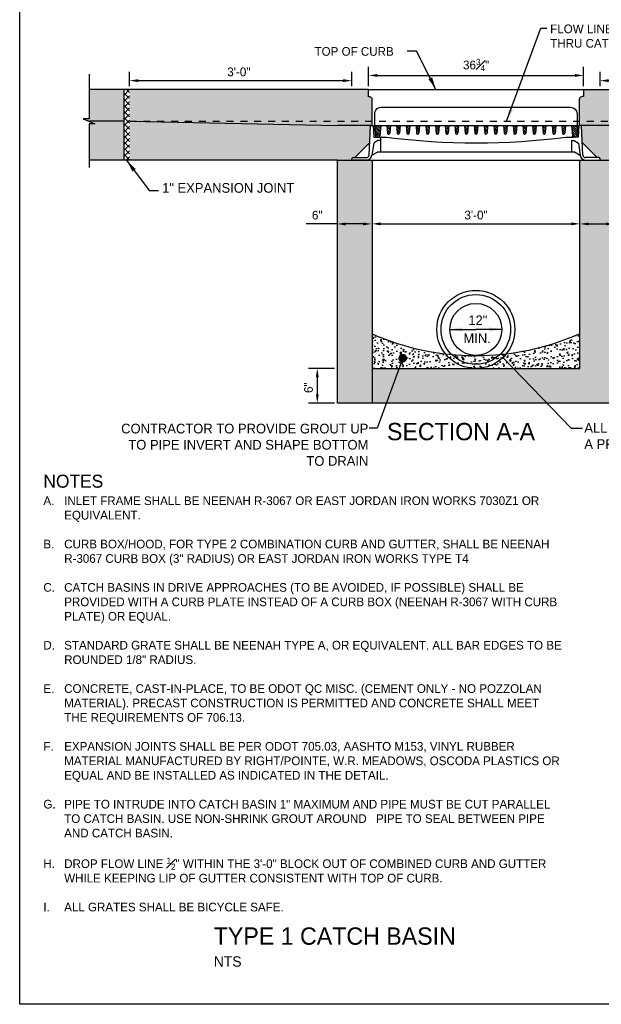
# Model space of a CAD drawing. Header units: feet. Extents: x 6 to 191, y 4 to 30.
# Tile 1 of 42: x 6.1 to 14.49, y 3.62 to 17.82. Entities that reach past the tile are written whole.
import ezdxf

# ---------------------------------------------------------------- set-up
doc = ezdxf.new("R2010")
doc.units = ezdxf.units.FT
doc.header["$MEASUREMENT"] = 0
doc.linetypes.add('F', pattern=[0.15000000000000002, 0.1, -0.05])
doc.layers.add('COLUMNS', color=6, linetype='Continuous', plot=False)
for name, color, linetype in [('DETAIL-HATCH-PATT', 247, 'Continuous'), ('DETAIL-HATCH-SOLID', 255, 'Continuous'), ('DETAILS', 4, 'Continuous'), ('Hatch', 7, 'Continuous'), ('Rebar', 4, 'F'), ('text', 9, 'Continuous')]:
    doc.layers.add(name, color=color, linetype=linetype)
doc.styles.add('SOLID', font='arialbd.ttf')
doc.styles.get("Standard").update_dxf_attribs({"font": 'font31.shx'})
doc.dimstyles.get("Standard").update_dxf_attribs({"dimtxt": 0.18, "dimasz": 0.18, "dimexe": 0.18, "dimexo": 0.0625, "dimgap": 0.09, "dimtad": 0, "dimtih": 1, "dimtoh": 1, "dimdec": 4, "dimzin": 0, "dimdsep": 46, "dimtxsty": 'Standard', "dimcen": 0.09, "dimadec": 0, "dimazin": 0, "dimtfac": 1, "dimtdec": 4, "dimtofl": 0, "dimtmove": 0, "dimatfit": 3, "dimfxl": 1, "dimtolj": 1, "dimtzin": 0, "dimarcsym": 0})
doc.dimstyles.new('STANDARD$7', dxfattribs={"dimtxt": 0.18, "dimasz": 1, "dimexe": 1, "dimexo": 1, "dimgap": 0.09, "dimtad": 0, "dimtih": 1, "dimtoh": 1, "dimdec": 4, "dimzin": 0, "dimdsep": 46, "dimtxsty": 'Standard', "dimcen": 0.09, "dimadec": 0, "dimazin": 0, "dimtfac": 1, "dimtdec": 4, "dimtofl": 0, "dimtmove": 0, "dimatfit": 3, "dimfxl": 1, "dimtolj": 1, "dimtzin": 0, "dimarcsym": 0})
pattern_1 = [(49.99999999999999, (-176.4645300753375, 3.377003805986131), (0.1793150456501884, -0.0156880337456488), [0.01875, -0.20625]), (355, (-176.4645300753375, 3.377003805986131), (-0.03468783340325, 0.188048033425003), [0.015, -0.165]), (100.45144446, (-176.4495871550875, 3.375696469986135), (0.144627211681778, 0.1723599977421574), [0.01593504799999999, -0.1752855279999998]), (46.1842, (-176.4645300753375, 3.427003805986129), (0.2668103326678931, -0.0413798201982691), [0.02812499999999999, -0.3093749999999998]), (96.63563549, (-176.4422958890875, 3.423555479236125), (0.2336654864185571, 0.2435296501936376), [0.0239025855, -0.26292844]), (351.1841639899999, (-176.4645300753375, 3.427003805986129), (0.2336654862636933, 0.2435296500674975), [0.0225, -0.24750000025]), (21, (-176.4395300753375, 3.414503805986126), (0.1492267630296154, -0.1006547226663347), [0.01875, -0.20625]), (326, (-176.4395300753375, 3.414503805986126), (0.0608288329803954, 0.1812875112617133), [0.015, -0.165]), (71.45144474, (-176.4270945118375, 3.406115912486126), (0.2100555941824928, 0.0806327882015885), [0.0159350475, -0.175285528]), (37.50000000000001, (-176.4645300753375, 3.377003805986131), (0.0030399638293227, 0.0832234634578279), [0, -0.163, 0, -0.1675, 0, -0.165625]), (7.499999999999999, (-176.4645300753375, 3.377003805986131), (0.0657673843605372, 0.0986029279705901), [0, -0.0955, 0, -0.15925, 0, -0.063125]), (327.5, (-176.5202800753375, 3.377003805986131), (0.1334556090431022, -0.0056387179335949), [0, -0.0625, 0, -0.195, 0, -0.25875]), (317.5, (-176.5452800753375, 3.377003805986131), (0.1457965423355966, 0.0250262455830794), [0, -0.08125, 0, -0.1295, 0, -0.18375])]
pattern_2 = [(135, (-1.718638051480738, -2.272018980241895), (-0.0147313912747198, -0.0147313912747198), [])]

# ---------------------------------------------------------------- blocks, each defined once
blk = doc.blocks.new('*D47')
at = {"layer": 'Defpoints', "color": 0, "linetype": 'Continuous', "transparency": 16777216}
for p in [(10.89027161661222, 16.94317498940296), (7.682800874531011, 16.81772125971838), (10.89027161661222, 16.81772125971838)]:
    blk.add_point(p, dxfattribs=at)
at = {"layer": 'text', "color": 0, "linetype": 'Continuous', "lineweight": -2, "transparency": 16777216}
for p, q in [((7.682800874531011, 16.86147125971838), (7.682800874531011, 17.06917498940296)), ((10.89027161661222, 16.86147125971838), (10.89027161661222, 17.06917498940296)), ((7.808800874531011, 16.94317498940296), (10.76427161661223, 16.94317498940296))]:
    blk.add_line(p, q, dxfattribs=at)
at = {"layer": 'text', "color": 0, "linetype": 'Continuous', "transparency": 16777216}
for points in [[(7.808800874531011, 16.96417498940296), (7.808800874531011, 16.92217498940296), (7.682800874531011, 16.94317498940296)], [(10.76427161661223, 16.96417498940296), (10.76427161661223, 16.92217498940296), (10.89027161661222, 16.94317498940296)]]:
    blk.add_solid(points, dxfattribs=at)
at = {"layer": 'text', "color": 0, "linetype": 'Continuous', "transparency": 16777216, "insert": (9.260600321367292, 17.06917498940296), "char_height": 0.126, "attachment_point": 5}
blk.add_mtext('\\A1;3\'-0"', dxfattribs=at)
blk = doc.blocks.new('*D48')
at = {"layer": 'Defpoints', "color": 0, "linetype": 'Continuous', "transparency": 16777216}
for p in [(14.18280087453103, 14.79662199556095), (14.68280087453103, 14.8769968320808), (14.68280087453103, 14.79662199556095)]:
    blk.add_point(p, dxfattribs=at)
at = {"layer": 'text', "color": 0, "linetype": 'Continuous', "lineweight": -2, "transparency": 16777216}
for p, q in [((14.30880087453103, 14.8769968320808), (14.55680087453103, 14.8769968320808)), ((14.68280087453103, 14.8769968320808), (15.1282944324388, 14.8769968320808))]:
    blk.add_line(p, q, dxfattribs=at)
at = {"layer": 'text', "color": 0, "linetype": 'Continuous', "transparency": 16777216}
for points in [[(14.30880087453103, 14.8979968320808), (14.30880087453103, 14.8559968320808), (14.18280087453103, 14.8769968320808)], [(14.55680087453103, 14.8979968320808), (14.55680087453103, 14.8559968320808), (14.68280087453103, 14.8769968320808)]]:
    blk.add_solid(points, dxfattribs=at)
at = {"layer": 'text', "color": 0, "linetype": 'Continuous', "transparency": 16777216, "insert": (14.9687944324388, 15.0029968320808), "char_height": 0.126, "attachment_point": 5}
blk.add_mtext('\\A1;6"', dxfattribs=at)
blk = doc.blocks.new('A$C0A15524E')
at = {"layer": 'Hatch'}
h = blk.add_hatch(dxfattribs=at)
h.set_pattern_fill('ANSI31', color=256, scale=0.1666666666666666, angle=90, style=0)
h.set_pattern_definition(pattern_2)
h.paths.add_polyline_path([(0.9322916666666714, 0.250001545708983), (0.8802083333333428, 0.250001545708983), (0.8894310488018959, 0.1393289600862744, 0.3900664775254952), (0.9050020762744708, 0.125001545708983), (0.9074979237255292, 0.125001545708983, 0.3900664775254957), (0.9230689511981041, 0.1393289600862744)])
h.paths.add_polyline_path([(0.7916666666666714, 0.250001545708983), (0.7395833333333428, 0.250001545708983), (0.7488060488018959, 0.1393289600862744, 0.3900664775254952), (0.7643770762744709, 0.125001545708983), (0.7668729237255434, 0.125001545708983, 0.3900664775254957), (0.7824439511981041, 0.1393289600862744)])
h.paths.add_polyline_path([(0.6510416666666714, 0.250001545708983), (0.5989583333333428, 0.250001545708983), (0.6081810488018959, 0.1393289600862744, 0.3900664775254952), (0.6237520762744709, 0.125001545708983), (0.6262479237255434, 0.125001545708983, 0.3900664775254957), (0.6418189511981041, 0.1393289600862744)])
h.paths.add_polyline_path([(0.5104166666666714, 0.250001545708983), (0.4583333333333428, 0.250001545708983), (0.467556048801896, 0.1393289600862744, 0.3900664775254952), (0.4831270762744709, 0.125001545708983), (0.4856229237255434, 0.125001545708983, 0.3900664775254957), (0.5011939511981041, 0.1393289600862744)])
h.paths.add_polyline_path([(0.3697916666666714, 0.250001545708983), (0.3177083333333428, 0.250001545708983), (0.3269310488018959, 0.1393289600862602, 0.3900664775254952), (0.3425020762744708, 0.125001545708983), (0.3449979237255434, 0.125001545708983, 0.3900664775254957), (0.3605689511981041, 0.1393289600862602)])
h.paths.add_polyline_path([(0.2291666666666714, 0.250001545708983), (0.1770833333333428, 0.250001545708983), (0.1863060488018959, 0.1393289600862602, 0.3900664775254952), (0.2018770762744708, 0.125001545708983), (0.2043729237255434, 0.125001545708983, 0.3900664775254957), (0.2199439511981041, 0.1393289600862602)])
h.paths.add_polyline_path([(0.0885416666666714, 0.250001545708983), (0, 0.250001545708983), (0.0137495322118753, 0.0928436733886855, 0.3888787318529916), (0.0241265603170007, 0.0833348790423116), (0.0602757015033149, 0.0833348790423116, 0.3900664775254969), (0.0758467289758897, 0.0976622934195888)])
h = blk.add_hatch(dxfattribs=at)
h.set_pattern_fill('ANSI31', color=256, scale=0.1666666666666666, angle=90, style=0)
h.set_pattern_definition([(135, (-1.718638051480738, -1.604375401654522), (-0.0147313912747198, -0.0147313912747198), [])])
h.paths.add_polyline_path([(1.072916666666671, 0.2500015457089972), (1.020833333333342, 0.2500015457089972), (1.030056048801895, 0.1393289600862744, 0.3900664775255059), (1.04562707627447, 0.1250015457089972), (1.048122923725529, 0.1250015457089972, 0.3900664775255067), (1.063693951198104, 0.1393289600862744)])
h.paths.add_polyline_path([(1.213541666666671, 0.2500015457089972), (1.161458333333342, 0.2500015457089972), (1.170681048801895, 0.1393289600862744, 0.3900664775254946), (1.18625207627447, 0.1250015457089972), (1.188747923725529, 0.1250015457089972, 0.3900664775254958), (1.204318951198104, 0.1393289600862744)])
h.paths.add_polyline_path([(1.354166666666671, 0.2500015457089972), (1.302083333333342, 0.2500015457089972), (1.311306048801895, 0.1393289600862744, 0.3900664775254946), (1.32687707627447, 0.1250015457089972), (1.329372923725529, 0.1250015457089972, 0.3900664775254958), (1.344943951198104, 0.1393289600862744)])
h.paths.add_polyline_path([(1.494791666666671, 0.2500015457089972), (1.442708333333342, 0.2500015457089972), (1.451931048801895, 0.1393289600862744, 0.3900664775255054), (1.46750207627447, 0.1250015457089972), (1.469997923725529, 0.1250015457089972, 0.3900664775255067), (1.485568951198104, 0.1393289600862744)])
h.paths.add_polyline_path([(1.635416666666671, 0.2500015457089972), (1.583333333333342, 0.2500015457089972), (1.592556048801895, 0.1393289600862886, 0.3900664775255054), (1.60812707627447, 0.1250015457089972), (1.610622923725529, 0.1250015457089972, 0.3900664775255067), (1.626193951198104, 0.1393289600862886)])
h.paths.add_polyline_path([(1.776041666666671, 0.2500015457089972), (1.723958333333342, 0.2500015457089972), (1.733181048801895, 0.1393289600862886, 0.3900664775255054), (1.74875207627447, 0.1250015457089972), (1.751247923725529, 0.1250015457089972, 0.3900664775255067), (1.766818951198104, 0.1393289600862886)])
h.paths.add_polyline_path([(1.916666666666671, 0.2500015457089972), (1.864583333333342, 0.2500015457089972), (1.873806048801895, 0.1393289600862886, 0.3900664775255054), (1.88937707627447, 0.1250015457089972), (1.891872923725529, 0.1250015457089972, 0.3900664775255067), (1.907443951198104, 0.1393289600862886)])
h = blk.add_hatch(dxfattribs=at)
h.set_pattern_fill('ANSI31', color=256, scale=0.1666666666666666, angle=90, style=0)
h.set_pattern_definition(pattern_2)
h.paths.add_polyline_path([(2.9375, 0.2500015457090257), (2.848958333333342, 0.2500015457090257), (2.861653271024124, 0.0976622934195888, 0.3900664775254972), (2.877224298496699, 0.0833348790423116), (2.913373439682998, 0.0833348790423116, 0.3888787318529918), (2.923750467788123, 0.0928436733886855)])
h.paths.add_polyline_path([(2.760416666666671, 0.2500015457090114), (2.708333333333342, 0.2500015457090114), (2.717556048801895, 0.1393289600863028, 0.3900664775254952), (2.73312707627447, 0.1250015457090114), (2.735622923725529, 0.1250015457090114, 0.3900664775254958), (2.751193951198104, 0.1393289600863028)])
h.paths.add_polyline_path([(2.619791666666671, 0.2500015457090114), (2.567708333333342, 0.2500015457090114), (2.576931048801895, 0.1393289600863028, 0.3900664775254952), (2.59250207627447, 0.1250015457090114), (2.594997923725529, 0.1250015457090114, 0.3900664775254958), (2.610568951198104, 0.1393289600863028)])
h.paths.add_polyline_path([(2.479166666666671, 0.2500015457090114), (2.427083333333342, 0.2500015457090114), (2.436306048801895, 0.1393289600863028, 0.390066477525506), (2.45187707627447, 0.1250015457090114), (2.454372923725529, 0.1250015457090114, 0.3900664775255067), (2.469943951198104, 0.1393289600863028)])
h.paths.add_polyline_path([(2.338541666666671, 0.2500015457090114), (2.286458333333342, 0.2500015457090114), (2.295681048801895, 0.1393289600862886, 0.390066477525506), (2.31125207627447, 0.1250015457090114), (2.313747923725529, 0.1250015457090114, 0.3900664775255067), (2.329318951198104, 0.1393289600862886)])
h.paths.add_polyline_path([(2.197916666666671, 0.2500015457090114), (2.145833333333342, 0.2500015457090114), (2.155056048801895, 0.1393289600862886, 0.390066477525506), (2.17062707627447, 0.1250015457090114), (2.173122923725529, 0.1250015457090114, 0.3900664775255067), (2.188693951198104, 0.1393289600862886)])
h.paths.add_polyline_path([(2.057291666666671, 0.2500015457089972), (2.005208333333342, 0.2500015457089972), (2.014431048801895, 0.1393289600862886, 0.390066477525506), (2.03000207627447, 0.1250015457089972), (2.032497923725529, 0.1250015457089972, 0.3900664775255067), (2.048068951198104, 0.1393289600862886)])
for p, q in [((0, 0.250001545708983), (0.0885416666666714, 0.250001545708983)), ((0, 0.250001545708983), (0.0137495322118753, 0.0928436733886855)), ((0.0885416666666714, 0.250001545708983), (0.0758467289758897, 0.0976622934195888)), ((0.0885416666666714, 0.2500015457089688), (0.1770833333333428, 0.250001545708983)), ((0.1770833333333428, 0.250001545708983), (0.2291666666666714, 0.250001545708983)), ((0.1770833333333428, 0.250001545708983), (0.1863060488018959, 0.1393289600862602)), ((0.2291666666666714, 0.250001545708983), (0.2199439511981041, 0.1393289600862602)), ((0.2291666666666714, 0.250001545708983), (0.3177083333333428, 0.250001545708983)), ((0.3177083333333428, 0.250001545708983), (0.3697916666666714, 0.250001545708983)), ((0.3177083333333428, 0.250001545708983), (0.3269310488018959, 0.1393289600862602)), ((0.3697916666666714, 0.250001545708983), (0.3605689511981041, 0.1393289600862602)), ((0.3697916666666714, 0.250001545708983), (0.4583333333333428, 0.250001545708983)), ((0.4583333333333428, 0.250001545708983), (0.5104166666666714, 0.250001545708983)), ((0.4583333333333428, 0.250001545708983), (0.467556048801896, 0.1393289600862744)), ((0.5104166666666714, 0.250001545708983), (0.5011939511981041, 0.1393289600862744)), ((0.5104166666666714, 0.250001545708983), (0.5989583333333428, 0.250001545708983)), ((0.5989583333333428, 0.250001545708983), (0.6510416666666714, 0.250001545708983)), ((0.5989583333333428, 0.250001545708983), (0.6081810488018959, 0.1393289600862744)), ((0.6510416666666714, 0.250001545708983), (0.6418189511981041, 0.1393289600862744)), ((0.6510416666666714, 0.250001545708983), (0.7395833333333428, 0.250001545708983)), ((0.7395833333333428, 0.250001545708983), (0.7916666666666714, 0.250001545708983)), ((0.7395833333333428, 0.250001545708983), (0.7488060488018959, 0.1393289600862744)), ((0.7916666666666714, 0.250001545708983), (0.7824439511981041, 0.1393289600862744)), ((0.7916666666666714, 0.250001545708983), (0.8802083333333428, 0.250001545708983)), ((0.8802083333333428, 0.250001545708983), (0.9322916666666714, 0.250001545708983)), ((0.8802083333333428, 0.250001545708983), (0.8894310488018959, 0.1393289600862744)), ((0.9322916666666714, 0.250001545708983), (0.9230689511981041, 0.1393289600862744)), ((0.9322916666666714, 0.2500015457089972), (1.020833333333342, 0.2500015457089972)), ((1.020833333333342, 0.2500015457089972), (1.072916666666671, 0.2500015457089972)), ((1.020833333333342, 0.2500015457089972), (1.030056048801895, 0.1393289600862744)), ((1.072916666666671, 0.2500015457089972), (1.063693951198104, 0.1393289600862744)), ((1.072916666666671, 0.2500015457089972), (1.161458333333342, 0.2500015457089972)), ((1.161458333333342, 0.2500015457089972), (1.213541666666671, 0.2500015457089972)), ((1.161458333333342, 0.2500015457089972), (1.170681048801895, 0.1393289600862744)), ((1.213541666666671, 0.2500015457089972), (1.204318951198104, 0.1393289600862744)), ((1.213541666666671, 0.2500015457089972), (1.302083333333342, 0.2500015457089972)), ((1.302083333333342, 0.2500015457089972), (1.354166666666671, 0.2500015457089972)), ((1.302083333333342, 0.2500015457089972), (1.311306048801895, 0.1393289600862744)), ((1.354166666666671, 0.2500015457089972), (1.344943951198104, 0.1393289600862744)), ((1.354166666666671, 0.2500015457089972), (1.442708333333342, 0.2500015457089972)), ((1.442708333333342, 0.2500015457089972), (1.494791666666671, 0.2500015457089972)), ((1.442708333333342, 0.2500015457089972), (1.451931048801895, 0.1393289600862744)), ((1.494791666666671, 0.2500015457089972), (1.485568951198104, 0.1393289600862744)), ((1.494791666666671, 0.2500015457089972), (1.583333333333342, 0.2500015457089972)), ((1.583333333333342, 0.2500015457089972), (1.635416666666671, 0.2500015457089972)), ((1.583333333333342, 0.2500015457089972), (1.592556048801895, 0.1393289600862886)), ((1.635416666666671, 0.2500015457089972), (1.626193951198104, 0.1393289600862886)), ((1.635416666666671, 0.2500015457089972), (1.723958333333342, 0.2500015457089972)), ((1.723958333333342, 0.2500015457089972), (1.776041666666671, 0.2500015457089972)), ((1.723958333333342, 0.2500015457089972), (1.733181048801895, 0.1393289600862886)), ((1.776041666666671, 0.2500015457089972), (1.766818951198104, 0.1393289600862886)), ((1.776041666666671, 0.2500015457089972), (1.864583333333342, 0.2500015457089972)), ((1.864583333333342, 0.2500015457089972), (1.916666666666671, 0.2500015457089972)), ((1.864583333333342, 0.2500015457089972), (1.873806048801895, 0.1393289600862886)), ((1.916666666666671, 0.2500015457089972), (1.907443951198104, 0.1393289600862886)), ((1.916666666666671, 0.2500015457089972), (2.005208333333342, 0.2500015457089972)), ((2.005208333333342, 0.2500015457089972), (2.057291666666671, 0.2500015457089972)), ((2.005208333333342, 0.2500015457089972), (2.014431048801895, 0.1393289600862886)), ((2.057291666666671, 0.2500015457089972), (2.048068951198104, 0.1393289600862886)), ((2.057291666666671, 0.2500015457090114), (2.145833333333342, 0.2500015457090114)), ((2.145833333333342, 0.2500015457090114), (2.197916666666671, 0.2500015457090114)), ((2.145833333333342, 0.2500015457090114), (2.155056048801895, 0.1393289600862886)), ((2.197916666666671, 0.2500015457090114), (2.188693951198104, 0.1393289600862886)), ((2.197916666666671, 0.2500015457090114), (2.286458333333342, 0.2500015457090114)), ((2.286458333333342, 0.2500015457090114), (2.338541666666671, 0.2500015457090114)), ((2.286458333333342, 0.2500015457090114), (2.295681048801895, 0.1393289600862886)), ((2.338541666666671, 0.2500015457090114), (2.329318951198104, 0.1393289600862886)), ((2.338541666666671, 0.2500015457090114), (2.427083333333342, 0.2500015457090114)), ((2.427083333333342, 0.2500015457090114), (2.479166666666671, 0.2500015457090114)), ((2.427083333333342, 0.2500015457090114), (2.436306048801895, 0.1393289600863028)), ((2.479166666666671, 0.2500015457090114), (2.469943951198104, 0.1393289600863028)), ((2.479166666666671, 0.2500015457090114), (2.567708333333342, 0.2500015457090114)), ((2.567708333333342, 0.2500015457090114), (2.619791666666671, 0.2500015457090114)), ((2.567708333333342, 0.2500015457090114), (2.576931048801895, 0.1393289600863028)), ((2.619791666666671, 0.2500015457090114), (2.610568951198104, 0.1393289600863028)), ((2.619791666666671, 0.2500015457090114), (2.708333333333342, 0.2500015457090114)), ((2.708333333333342, 0.2500015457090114), (2.760416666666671, 0.2500015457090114)), ((2.708333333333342, 0.2500015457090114), (2.717556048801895, 0.1393289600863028)), ((2.760416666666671, 0.2500015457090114), (2.751193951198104, 0.1393289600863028)), ((2.760416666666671, 0.2500015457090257), (2.848958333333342, 0.2500015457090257)), ((2.848958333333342, 0.2500015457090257), (2.9375, 0.2500015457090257)), ((2.848958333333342, 0.2500015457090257), (2.861653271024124, 0.0976622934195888)), ((2.9375, 0.2500015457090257), (2.923750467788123, 0.0928436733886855)), ((0.0241265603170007, 0.0833348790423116), (0.0602757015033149, 0.0833348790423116)), ((0.0602757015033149, 0.0833348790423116), (0.1666666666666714, 0.0833348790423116)), ((0.2018770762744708, 0.125001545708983), (0.2043729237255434, 0.125001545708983)), ((0.3425020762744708, 0.125001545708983), (0.3449979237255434, 0.125001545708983)), ((0.4831270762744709, 0.125001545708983), (0.4856229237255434, 0.125001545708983)), ((0.6237520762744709, 0.125001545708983), (0.6262479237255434, 0.125001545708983)), ((0.7643770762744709, 0.125001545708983), (0.7668729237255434, 0.125001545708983)), ((0.9050020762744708, 0.125001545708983), (0.9074979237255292, 0.125001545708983)), ((1.04562707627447, 0.1250015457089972), (1.048122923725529, 0.1250015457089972)), ((1.18625207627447, 0.1250015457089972), (1.188747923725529, 0.1250015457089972)), ((1.32687707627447, 0.1250015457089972), (1.329372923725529, 0.1250015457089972)), ((1.46750207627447, 0.1250015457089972), (1.469997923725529, 0.1250015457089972)), ((1.60812707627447, 0.1250015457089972), (1.610622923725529, 0.1250015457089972)), ((1.74875207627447, 0.1250015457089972), (1.751247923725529, 0.1250015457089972)), ((1.88937707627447, 0.1250015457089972), (1.891872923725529, 0.1250015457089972)), ((2.03000207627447, 0.1250015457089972), (2.032497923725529, 0.1250015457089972)), ((2.17062707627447, 0.1250015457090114), (2.173122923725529, 0.1250015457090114)), ((2.31125207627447, 0.1250015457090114), (2.313747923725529, 0.1250015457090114)), ((2.45187707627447, 0.1250015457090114), (2.454372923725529, 0.1250015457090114)), ((2.59250207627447, 0.1250015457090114), (2.594997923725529, 0.1250015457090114)), ((2.73312707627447, 0.1250015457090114), (2.735622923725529, 0.1250015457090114)), ((2.770833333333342, 0.0833348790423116), (2.877224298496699, 0.0833348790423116)), ((2.913373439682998, 0.0833348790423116), (2.877224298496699, 0.0833348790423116))]:
    blk.add_line(p, q, dxfattribs=at)
for centre, radius, start, end in [((0.0241265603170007, 0.0937515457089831), 0.0104166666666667, 185.000000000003, 270), ((0.0602757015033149, 0.0989598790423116), 0.015625, 270, 355.2363583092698), ((1.46875, 10.21419425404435), 10.21419270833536, 262.6761288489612, 277.3238711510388), ((0.2018770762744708, 0.140626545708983), 0.015625, 184.7636416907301, 270), ((0.2043729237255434, 0.140626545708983), 0.015625, 270, 355.2363583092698), ((0.3425020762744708, 0.140626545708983), 0.015625, 184.7636416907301, 270), ((0.3449979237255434, 0.140626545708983), 0.015625, 270, 355.2363583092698), ((0.4831270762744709, 0.140626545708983), 0.015625, 184.7636416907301, 270), ((0.4856229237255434, 0.140626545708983), 0.015625, 270, 355.2363583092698), ((0.6237520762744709, 0.140626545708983), 0.015625, 184.7636416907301, 270), ((0.6262479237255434, 0.140626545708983), 0.015625, 270, 355.2363583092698), ((0.7643770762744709, 0.140626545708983), 0.015625, 184.7636416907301, 270), ((0.7668729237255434, 0.140626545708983), 0.015625, 270, 355.2363583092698), ((0.9050020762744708, 0.140626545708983), 0.015625, 184.7636416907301, 270), ((0.9074979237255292, 0.140626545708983), 0.015625, 270, 355.2363583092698), ((1.04562707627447, 0.1406265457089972), 0.015625, 184.7636416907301, 270), ((1.048122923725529, 0.1406265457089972), 0.015625, 270, 355.2363583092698), ((1.18625207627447, 0.1406265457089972), 0.015625, 184.7636416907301, 270), ((1.188747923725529, 0.1406265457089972), 0.015625, 270, 355.2363583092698), ((1.32687707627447, 0.1406265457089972), 0.015625, 184.7636416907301, 270), ((1.329372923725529, 0.1406265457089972), 0.015625, 270, 355.2363583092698), ((1.46750207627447, 0.1406265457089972), 0.015625, 184.7636416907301, 270), ((1.469997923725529, 0.1406265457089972), 0.015625, 270, 355.2363583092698), ((1.60812707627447, 0.1406265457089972), 0.015625, 184.7636416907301, 270), ((1.610622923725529, 0.1406265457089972), 0.015625, 270, 355.2363583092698), ((1.74875207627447, 0.1406265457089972), 0.015625, 184.7636416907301, 270), ((1.751247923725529, 0.1406265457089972), 0.015625, 270, 355.2363583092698), ((1.88937707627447, 0.1406265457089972), 0.015625, 184.7636416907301, 270), ((1.891872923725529, 0.1406265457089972), 0.015625, 270, 355.2363583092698), ((2.03000207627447, 0.1406265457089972), 0.015625, 184.7636416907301, 270), ((2.032497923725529, 0.1406265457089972), 0.015625, 270, 355.2363583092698), ((2.17062707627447, 0.1406265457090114), 0.015625, 184.7636416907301, 270), ((2.173122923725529, 0.1406265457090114), 0.015625, 270, 355.2363583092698), ((2.31125207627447, 0.1406265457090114), 0.015625, 184.7636416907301, 270), ((2.313747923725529, 0.1406265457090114), 0.015625, 270, 355.2363583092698), ((2.45187707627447, 0.1406265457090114), 0.015625, 184.7636416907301, 270), ((2.454372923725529, 0.1406265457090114), 0.015625, 270, 355.2363583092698), ((2.59250207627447, 0.1406265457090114), 0.015625, 184.7636416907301, 270), ((2.594997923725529, 0.1406265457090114), 0.015625, 270, 355.2363583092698), ((2.73312707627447, 0.1406265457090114), 0.015625, 184.7636416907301, 270), ((2.735622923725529, 0.1406265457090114), 0.015625, 270, 355.2363583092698), ((2.877224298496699, 0.0989598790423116), 0.015625, 184.7636416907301, 270), ((2.913373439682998, 0.0937515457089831), 0.0104166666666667, 270, 354.9999999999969)]:
    blk.add_arc(centre, radius, start, end, dxfattribs=at)
blk = doc.blocks.new('*D58')
at = {"layer": 'Defpoints', "color": 0, "linetype": 'Continuous', "transparency": 16777216}
for p in [(17.6796554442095, 16.94317498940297), (14.47218470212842, 16.81772125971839), (17.6796554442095, 16.81772125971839)]:
    blk.add_point(p, dxfattribs=at)
at = {"layer": 'text', "color": 0, "linetype": 'Continuous', "lineweight": -2, "transparency": 16777216}
for p, q in [((14.47218470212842, 16.86147125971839), (14.47218470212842, 17.06917498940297)), ((17.6796554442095, 16.86147125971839), (17.6796554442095, 17.06917498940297)), ((14.59818470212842, 16.94317498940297), (17.5536554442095, 16.94317498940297))]:
    blk.add_line(p, q, dxfattribs=at)
at = {"layer": 'text', "color": 0, "linetype": 'Continuous', "transparency": 16777216}
for points in [[(14.59818470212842, 16.96417498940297), (14.59818470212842, 16.92217498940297), (14.47218470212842, 16.94317498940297)], [(17.5536554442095, 16.96417498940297), (17.5536554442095, 16.92217498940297), (17.6796554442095, 16.94317498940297)]]:
    blk.add_solid(points, dxfattribs=at)
at = {"layer": 'text', "color": 0, "linetype": 'Continuous', "transparency": 16777216, "insert": (16.04998414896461, 17.06917498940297), "char_height": 0.126, "attachment_point": 5}
blk.add_mtext('\\A1;3\'-0"', dxfattribs=at)
blk = doc.blocks.new('*D59')
at = {"layer": 'Defpoints', "color": 0, "linetype": 'Continuous', "transparency": 16777216}
for p in [(14.18279751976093, 14.87841849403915), (11.18280087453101, 14.67510243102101), (14.1827795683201, 14.67483789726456)]:
    blk.add_point(p, dxfattribs=at)
at = {"layer": 'text', "color": 0, "linetype": 'Continuous', "lineweight": -2, "transparency": 16777216}
blk.add_line((11.30881882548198, 14.87867191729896), (14.05679752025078, 14.87842960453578), dxfattribs=at)
at = {"layer": 'text', "color": 0, "linetype": 'Continuous', "transparency": 16777216}
for points in [[(11.30882067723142, 14.89967191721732), (11.30881697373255, 14.85767191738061), (11.18281882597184, 14.8786830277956)], [(14.05679937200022, 14.89942960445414), (14.05679566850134, 14.85742960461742), (14.18279751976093, 14.87841849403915)]]:
    blk.add_solid(points, dxfattribs=at)
at = {"layer": 'text', "color": 0, "linetype": 'Continuous', "transparency": 16777216, "insert": (12.68281928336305, 15.00455076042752), "char_height": 0.126, "attachment_point": 5, "rotation": 359.9949477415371}
blk.add_mtext('\\A1;3\'-0"', dxfattribs=at)
blk = doc.blocks.new('*D60')
at = {"layer": 'Defpoints', "color": 0, "linetype": 'Continuous', "transparency": 16777216}
for p in [(10.6772422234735, 14.8769968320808), (10.6772422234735, 14.79662199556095), (11.1772422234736, 14.79662199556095)]:
    blk.add_point(p, dxfattribs=at)
at = {"layer": 'text', "color": 0, "linetype": 'Continuous', "lineweight": -2, "transparency": 16777216}
for p, q in [((10.6772422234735, 14.8769968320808), (10.23174866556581, 14.8769968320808)), ((11.0512422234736, 14.8769968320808), (10.8032422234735, 14.8769968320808))]:
    blk.add_line(p, q, dxfattribs=at)
at = {"layer": 'text', "color": 0, "linetype": 'Continuous', "transparency": 16777216}
for points in [[(10.8032422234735, 14.8979968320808), (10.8032422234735, 14.8559968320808), (10.6772422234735, 14.8769968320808)], [(11.0512422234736, 14.8979968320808), (11.0512422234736, 14.8559968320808), (11.1772422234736, 14.8769968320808)]]:
    blk.add_solid(points, dxfattribs=at)
at = {"layer": 'text', "color": 0, "linetype": 'Continuous', "transparency": 16777216, "insert": (10.39124866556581, 15.0029968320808), "char_height": 0.126, "attachment_point": 5}
blk.add_mtext('\\A1;6"', dxfattribs=at)
blk = doc.blocks.new('*D61')
at = {"layer": 'Defpoints', "color": 0, "linetype": 'Continuous', "transparency": 16777216}
for p in [(14.23566213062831, 17.01804559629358), (11.13301519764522, 16.81772125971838), (14.23566213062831, 16.81772125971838)]:
    blk.add_point(p, dxfattribs=at)
at = {"layer": 'text', "color": 0, "linetype": 'Continuous', "lineweight": -2, "transparency": 16777216}
for p, q in [((11.13301519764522, 16.86147125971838), (11.13301519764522, 17.14404559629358)), ((14.23566213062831, 16.86147125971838), (14.23566213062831, 17.14404559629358)), ((11.25901519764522, 17.01804559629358), (14.10966213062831, 17.01804559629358))]:
    blk.add_line(p, q, dxfattribs=at)
at = {"layer": 'text', "color": 0, "linetype": 'Continuous', "transparency": 16777216}
for points in [[(11.25901519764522, 17.03904559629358), (11.25901519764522, 16.99704559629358), (11.13301519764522, 17.01804559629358)], [(14.10966213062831, 17.03904559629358), (14.10966213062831, 16.99704559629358), (14.23566213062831, 17.01804559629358)]]:
    blk.add_solid(points, dxfattribs=at)
at = {"layer": 'text', "color": 0, "linetype": 'Continuous', "transparency": 16777216, "insert": (12.6843386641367, 17.16924559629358), "char_height": 0.126, "attachment_point": 5}
blk.add_mtext('\\A1;36{\\H0.7x;\\S3#4;}"', dxfattribs=at)
blk = doc.blocks.new('*D63')
at = {"layer": 'Defpoints', "color": 0, "linetype": 'Continuous', "transparency": 16777216}
for p in [(10.68280087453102, 12.7934568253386), (10.39199107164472, 12.29345682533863), (10.68280087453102, 12.29345682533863)]:
    blk.add_point(p, dxfattribs=at)
at = {"layer": 'text', "color": 0, "linetype": 'Continuous', "lineweight": -2, "transparency": 16777216}
for p, q in [((10.63905087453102, 12.7934568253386), (10.26599107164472, 12.7934568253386)), ((10.39199107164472, 12.6674568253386), (10.39199107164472, 12.41945682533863)), ((10.63905087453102, 12.29345682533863), (10.26599107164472, 12.29345682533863))]:
    blk.add_line(p, q, dxfattribs=at)
at = {"layer": 'text', "color": 0, "linetype": 'Continuous', "transparency": 16777216}
for points in [[(10.37099107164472, 12.6674568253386), (10.41299107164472, 12.6674568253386), (10.39199107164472, 12.7934568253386)], [(10.37099107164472, 12.41945682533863), (10.41299107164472, 12.41945682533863), (10.39199107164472, 12.29345682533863)]]:
    blk.add_solid(points, dxfattribs=at)
at = {"layer": 'text', "color": 0, "linetype": 'Continuous', "transparency": 16777216, "insert": (10.26599107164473, 12.51594310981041), "char_height": 0.126, "attachment_point": 5, "rotation": 90}
blk.add_mtext('\\A1;6"', dxfattribs=at)

msp = doc.modelspace()

# ---------------------------------------------------------------- hatches: boundary and pattern name
at = {"layer": 'DETAIL-HATCH-PATT', "linetype": 'Continuous'}
h = msp.add_hatch(dxfattribs=at)
h.set_pattern_fill('AR-CONC', color=256, scale=0.025)
h.set_pattern_definition(pattern_1)
h.paths.add_polyline_path([(11.18280087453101, 15.79519836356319), (11.18280087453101, 12.79345682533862), (14.18280087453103, 12.79345682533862), (14.18280087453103, 15.79519836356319), (14.68280087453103, 15.79519836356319), (14.68280087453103, 12.29345682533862), (10.68280087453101, 12.29345682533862), (10.68280087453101, 15.79519836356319)])
h = msp.add_hatch(dxfattribs=at)
h.set_pattern_fill('AR-CONC', color=256, scale=0.025)
h.set_pattern_definition(pattern_1)
edge = h.paths.add_edge_path()
edge.add_arc((12.7002390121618, 16.59343257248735), 3.612532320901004, 269.6793436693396, 294.2295924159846, ccw=False)
edge.add_arc((12.6516716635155, 16.59462752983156), 3.613781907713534, 246.0171238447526, 270.44948629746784, ccw=False)
edge.add_line((11.18280087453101, 13.29283433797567), (11.18280087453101, 12.79345682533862))
edge.add_line((11.18280087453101, 12.79345682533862), (14.18280087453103, 12.79345682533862))
edge.add_line((14.18280087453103, 12.79345682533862), (14.18280087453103, 13.2991344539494))
at = {"layer": 'DETAIL-HATCH-SOLID', "linetype": 'Continuous'}
h = msp.add_hatch(color=256, dxfattribs=at)
h.dxf.hatch_style = 1
edge = h.paths.add_edge_path()
edge.add_line((17.68280087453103, 15.79519836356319), (17.68280087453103, 16.35772125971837))
edge.add_line((17.68280087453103, 16.35772125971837), (14.68277632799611, 16.29614043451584))
edge.add_line((14.68277632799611, 16.29614043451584), (14.20660312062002, 16.29614043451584))
edge.add_line((14.20660312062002, 16.29614043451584), (14.2174433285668, 16.04849008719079))
edge.add_line((14.2174433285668, 16.04849008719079), (14.4315889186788, 15.8343444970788))
edge.add_line((14.4315889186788, 15.8343444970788), (14.44824284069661, 15.83428628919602))
edge.add_arc((14.4508473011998, 15.80705411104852), 0.0273564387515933, 26.61211650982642, 95.46309946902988, ccw=False)
edge.add_line((14.47530558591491, 15.81930837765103), (14.4753055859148, 15.79519836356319))
edge.add_line((14.4753055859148, 15.79519836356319), (17.68280087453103, 15.79519836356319))
h.paths.add_polyline_path([(17.76613420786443, 16.35772125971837), (17.76613420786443, 15.79519836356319), (18.26613420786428, 15.79519836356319), (18.26613420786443, 16.32063259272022), (18.35029641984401, 16.32063259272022), (18.26613420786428, 16.35772125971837)])
h.paths.add_polyline_path([(17.76613420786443, 16.81772125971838), (17.76613420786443, 16.35772125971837), (18.26613420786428, 16.35772125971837), (18.18197199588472, 16.39480992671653), (18.2661464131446, 16.39480992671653), (18.266138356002, 16.81772125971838)])
edge = h.paths.add_edge_path()
edge.add_line((17.68280087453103, 16.35772125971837), (17.68280087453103, 16.81772125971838))
edge.add_line((17.68280087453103, 16.81772125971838), (14.23566213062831, 16.81772125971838))
edge.add_line((14.23566213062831, 16.81772125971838), (14.23566213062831, 16.7139040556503))
edge.add_arc((14.22756859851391, 16.64703577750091), 0.0673563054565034, 83.09866460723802, 131.5162640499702)
edge.add_arc((14.2026896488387, 16.6751402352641), 0.0298220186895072, 131.5162640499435, 188.2205873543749)
edge.add_line((14.1731740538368, 16.67087614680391), (14.17317405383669, 16.29614043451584))
edge.add_line((14.17317405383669, 16.29614043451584), (14.20660312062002, 16.29614043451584))
edge.add_line((14.20660312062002, 16.29614043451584), (14.68277632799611, 16.29614043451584))
edge.add_line((14.68277632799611, 16.29614043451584), (17.68280087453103, 16.35772125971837))
edge = h.paths.add_edge_path()
edge.add_line((7.682800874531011, 16.81772125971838), (7.682800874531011, 16.35772125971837))
edge.add_line((7.682800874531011, 16.35772125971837), (10.68280087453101, 16.29614043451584))
edge.add_line((10.68280087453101, 16.29614043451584), (11.15897408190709, 16.29614043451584))
edge.add_line((11.15897408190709, 16.29614043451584), (11.18614687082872, 16.29614043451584))
edge.add_line((11.18614687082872, 16.29614043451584), (11.18614687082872, 16.6708761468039))
edge.add_arc((11.14703332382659, 16.6708761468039), 0.0391135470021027, 0, 111.0017017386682)
edge.add_line((11.13301519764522, 16.70739137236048), (11.13301519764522, 16.81772125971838))
edge.add_line((11.13301519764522, 16.81772125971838), (7.682800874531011, 16.81772125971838))
h.paths.add_polyline_path([(7.599467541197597, 16.35772125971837), (7.59946754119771, 16.81772125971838), (7.099471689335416, 16.81772125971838), (7.099479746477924, 16.39480992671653), (7.015305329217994, 16.39480992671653), (7.09946754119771, 16.35772125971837)])
edge = h.paths.add_edge_path()
edge.add_line((7.682800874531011, 16.35772125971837), (7.68280087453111, 15.79519836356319))
edge.add_line((7.68280087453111, 15.79519836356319), (10.89027161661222, 15.79519836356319))
edge.add_line((10.89027161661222, 15.79519836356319), (10.89027161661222, 15.81930837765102))
edge.add_arc((10.91472990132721, 15.80705411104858), 0.0273564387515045, 95.86361202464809, 153.3878834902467, ccw=False)
edge.add_line((10.91193514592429, 15.83426741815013), (10.93341228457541, 15.83434248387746))
edge.add_line((10.93341228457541, 15.83434248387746), (11.14816014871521, 16.04909034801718))
edge.add_line((11.14816014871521, 16.04909034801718), (11.15897408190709, 16.29614043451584))
edge.add_line((11.15897408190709, 16.29614043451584), (10.68280087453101, 16.29614043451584))
edge.add_line((10.68280087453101, 16.29614043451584), (7.682800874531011, 16.35772125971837))
h.paths.add_polyline_path([(7.59946754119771, 15.79519836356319), (7.59946754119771, 16.35772125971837), (7.09946754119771, 16.35772125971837), (7.183629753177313, 16.32063259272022), (7.09946754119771, 16.32063259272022), (7.09946754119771, 15.79519836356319)])
at = {"layer": 'Hatch', "linetype": 'Continuous'}
h = msp.add_hatch(dxfattribs=at)
h.set_pattern_fill('ANSI37', color=256, scale=0.5)
h.set_pattern_definition([(45, (-161.3367118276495, 2.297943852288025), (-0.0441941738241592, 0.0441941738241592), []), (135, (-161.3367118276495, 2.297943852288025), (-0.0441941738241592, -0.0441941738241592), [])])
h.paths.add_polyline_path([(7.682800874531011, 16.81772125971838), (7.59946754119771, 16.81772125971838), (7.59946754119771, 15.79519836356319), (7.682800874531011, 15.79519836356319)])

# ---------------------------------------------------------------- linework, layer by layer
at = {"layer": 'COLUMNS'}
msp.add_lwpolyline([(6.09751995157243, 3.624450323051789), (6.097519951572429, 24.37445032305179), (36.47251995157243, 24.37445032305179), (36.47251995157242, 3.624450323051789)], close=True, dxfattribs=at)
at = {"layer": 'DETAILS'}
for p, q in [((7.09946754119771, 17.03545284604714), (7.099479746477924, 16.39480992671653)), ((7.015305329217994, 16.39480992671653), (7.183629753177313, 16.32063259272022)), ((7.099479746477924, 16.39480992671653), (7.015305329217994, 16.39480992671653)), ((7.09946754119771, 16.32063259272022), (7.09946754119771, 15.69038144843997)), ((7.183629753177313, 16.32063259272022), (7.09946754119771, 16.32063259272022))]:
    msp.add_line(p, q, dxfattribs=at)
for points in [[(11.13301519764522, 16.81772125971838), (7.09946754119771, 16.81772125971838)], [(7.59946754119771, 16.81772125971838), (7.59946754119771, 15.79519836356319)], [(14.23566213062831, 16.81772125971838), (18.26613420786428, 16.81772125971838)], [(7.59946754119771, 16.35772125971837), (7.09946754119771, 16.35772125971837)], [(7.682800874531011, 16.35772125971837), (10.68280087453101, 16.29614043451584)], [(11.15897408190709, 16.29614043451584), (10.68280087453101, 16.29614043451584)], [(14.68277632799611, 16.29614043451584), (14.20660312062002, 16.29614043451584)], [(10.68280087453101, 15.79519836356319), (7.09946754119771, 15.79519836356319)]]:
    msp.add_lwpolyline(points, dxfattribs=at)
msp.add_lwpolyline([(11.18280087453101, 15.79519836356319), (11.18280087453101, 12.79345682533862), (14.18280087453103, 12.79345682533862), (14.18280087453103, 15.79519836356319), (14.68280087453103, 15.79519836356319), (14.68280087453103, 12.29345682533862), (10.68280087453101, 12.29345682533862), (10.68280087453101, 15.79519836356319)], close=True, dxfattribs=at)
at = {"layer": 'DETAILS', "flags": 128}
msp.add_lwpolyline([(11.18280087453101, 15.79519836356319), (14.18280087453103, 15.79519836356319)], dxfattribs=at)
at = {"layer": 'DETAILS'}
for radius in [0.5625, 0.5025000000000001, 0.375]:
    msp.add_circle((12.68002154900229, 13.35595682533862), radius, dxfattribs=at)
for centre, radius, start, end in [((12.6516716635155, 16.59462752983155), 3.613781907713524, 246.0171238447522, 270.449486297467), ((12.7002390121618, 16.59343257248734), 3.612532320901, 269.679343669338, 294.2295924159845)]:
    msp.add_arc(centre, radius, start, end, dxfattribs=at)
at = {"layer": 'Hatch', "linetype": 'Continuous'}
for p, q in [((11.14020297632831, 15.86730448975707), (11.15897408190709, 16.29614043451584)), ((11.15897408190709, 16.29614043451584), (11.1980244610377, 16.29614043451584)), ((11.1980244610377, 16.29614043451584), (11.21051834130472, 16.12742636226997)), ((14.1675527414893, 16.29614043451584), (14.15505886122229, 16.12742636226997)), ((14.20660312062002, 16.29614043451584), (14.1675527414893, 16.29614043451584)), ((14.22537422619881, 15.86730448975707), (14.20660312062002, 16.29614043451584)), ((11.26676881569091, 16.08211970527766), (11.2062043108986, 16.03950231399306)), ((11.21051834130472, 16.12742636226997), (11.30499747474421, 16.12647391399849)), ((11.30455033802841, 16.08211970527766), (11.26676881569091, 16.08211970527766)), ((11.30499747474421, 16.12647391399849), (11.30455033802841, 16.08211970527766)), ((14.15505886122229, 16.12742636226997), (14.06057972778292, 16.12647391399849)), ((14.0610268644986, 16.08211970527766), (14.0988083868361, 16.08211970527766)), ((14.0988083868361, 16.08211970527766), (14.15937289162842, 16.03950231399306)), ((11.2062043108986, 16.03950231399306), (11.18084304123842, 15.87087131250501)), ((11.18084304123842, 15.87087131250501), (11.26676881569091, 15.91839197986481)), ((11.26676881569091, 15.91839197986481), (14.10220731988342, 15.91839197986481)), ((14.10220731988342, 15.91839197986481), (14.1847341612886, 15.87087131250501)), ((14.15937289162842, 16.03950231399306), (14.1847341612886, 15.87087131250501)), ((10.89027161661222, 15.79519836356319), (10.89027161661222, 15.81930837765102)), ((11.11054862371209, 15.79452604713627), (10.89027161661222, 15.79519836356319)), ((10.91193514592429, 15.83426741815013), (11.10429234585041, 15.83493973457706)), ((14.25502857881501, 15.79452604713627), (14.4753055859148, 15.79519836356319)), ((14.45364205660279, 15.83426741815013), (14.26128485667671, 15.83493973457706)), ((14.4753055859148, 15.79519836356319), (14.4753055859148, 15.81930837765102))]:
    msp.add_line(p, q, dxfattribs=at)
for points in [[(11.18614687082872, 16.29614043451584), (11.18614687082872, 16.67087614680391, 0.3814604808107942), (11.15144787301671, 16.7097397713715, 0.0090773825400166), (11.13301519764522, 16.71149526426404), (11.13301519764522, 16.81772125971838), (14.23566213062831, 16.81772125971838), (14.23566213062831, 16.71461406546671), (14.22589486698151, 16.71437128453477, 0.176742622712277), (14.18292264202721, 16.6974699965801, 0.2525947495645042), (14.17317405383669, 16.67087614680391), (14.17317405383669, 16.29614043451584)], [(11.22225696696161, 16.29614043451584), (11.2218458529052, 16.48660370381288, -0.353731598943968), (11.3204981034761, 16.56151267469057), (14.04817922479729, 16.56151267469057, -0.3966130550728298), (14.14080948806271, 16.46923724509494), (14.14231691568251, 16.29614043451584)]]:
    msp.add_lwpolyline(points, format="xyb", dxfattribs=at)
at = {"layer": 'Hatch', "linetype": 'F', "ltscale": 0.05}
msp.add_lwpolyline([(7.682800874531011, 16.35772125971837), (17.68280087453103, 16.35772125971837)], dxfattribs=at)
at = {"layer": 'Hatch', "linetype": 'Continuous'}
for points in [[(10.93341228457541, 15.83434248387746), (11.1478545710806, 16.04878477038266)], [(11.30455033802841, 16.08211970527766), (11.30455033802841, 15.91839197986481)], [(14.0610268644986, 16.08211970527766), (14.06267741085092, 15.91839197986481)], [(14.4315889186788, 15.8343444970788), (14.21774388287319, 16.0481895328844)]]:
    msp.add_lwpolyline(points, dxfattribs=at)
for centre, radius, start, end in [((10.91472990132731, 15.80705411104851), 0.0273564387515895, 95.86361202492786, 153.3878834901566), ((11.104085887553, 15.87127368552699), 0.0363345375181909, 270.3255649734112, 353.7284759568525), ((11.08995729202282, 15.88401958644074), 0.09183189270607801, 282.9575179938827, 351.7682352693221), ((14.2756199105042, 15.88401958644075), 0.0918318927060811, 188.2317647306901, 257.0424820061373), ((14.26149131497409, 15.87127368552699), 0.0363345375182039, 186.2715240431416, 269.6744350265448), ((14.45084730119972, 15.80705411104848), 0.0273564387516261, 26.61211650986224, 84.13638797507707)]:
    msp.add_arc(centre, radius, start, end, dxfattribs=at)
at = {"layer": 'text', "linetype": 'Continuous', "flags": 128}
msp.add_lwpolyline([(11.18280087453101, 12.79345682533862), (11.18280087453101, 12.29345682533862)], dxfattribs=at)

# ---------------------------------------------------------------- block references
at = {"layer": 'Rebar', "xscale": 0.9974248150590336, "yscale": 0.9974248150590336, "zscale": 0.9974248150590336}
msp.add_blockref('A$C0A15524E', (11.2193805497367, 16.04678268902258), dxfattribs=at)

# ---------------------------------------------------------------- texts
at = {"layer": 'text', "attachment_point": 1}
for s, insert, char_height, width in [('FLOW LINE OF GUTTER PROJECTED THRU CATCH BASIN', (13.7533618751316, 17.75274807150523), 0.125, 3.290191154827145), ('{TOP OF CURB}', (10.35256763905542, 17.42713644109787), 0.125, 2.141999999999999), ('1" EXPANSION JOINT', (8.15287860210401, 15.46689891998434), 0.14, 2.589705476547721), ('\\A1;\\pxqr;CONTRACTOR TO PROVIDE GROUT UP TO PIPE INVERT AND SHAPE BOTTOM TO DRAIN', (7.406075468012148, 11.9961891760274), 0.14, 3.723367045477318), ('SECTION A-A', (11.39808138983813, 12.00814142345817), 0.25, 6.794460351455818), ('\\A1;\\pxql;ALL PIPES CONNECTIONS SHALL HAVE A PREFORMED HOLE ', (14.24608135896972, 12.00661123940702), 0.14, 3.723367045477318), ('TYPE 1 CATCH BASIN\\P{\\H0.6x;NTS}', (8.898458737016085, 4.73336435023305), 0.25, 9.472150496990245)]:
    msp.add_mtext(s, dxfattribs=dict(at, insert=insert, char_height=char_height, width=width))
at = {"layer": 'text', "char_height": 0.14, "attachment_point": 5}
for s, insert in [('{12"}', (12.70893812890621, 13.48824026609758)), ('{MIN.}', (12.69907989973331, 13.22944754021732))]:
    msp.add_mtext(s, dxfattribs=dict(at, insert=insert))
at = {"layer": 'text', "insert": (6.439663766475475, 11.26134208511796), "char_height": 0.1, "width": 7.49608257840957, "attachment_point": 1, "style": 'SOLID'}
msp.add_mtext('\\A1;\\pxt3;{\\Ffont31|c0;\\H1.875x;\\C3;NOTES\\H0.66667x;\\C256;\\P\\pi-3,l3;A.^IINLET FRAME SHALL BE NEENAH R-3067 OR EAST JORDAN IRON WORKS 7030Z1 OR EQUIVALENT.\\P\\pi0,l0,tz;\\P\\pi-3,l3,t3;B.^ICURB BOX/HOOD, FOR TYPE 2 COMBINATION CURB AND GUTTER, SHALL BE NEENAH R-3067 CURB BOX (3" RADIUS) OR EAST JORDAN IRON WORKS TYPE T4  \\P\\pi0,l0,tz;\\P\\pi-3,l3,t3;C.^ICATCH BASINS IN DRIVE APPROACHES (TO BE AVOIDED, IF POSSIBLE) SHALL BE PROVIDED WITH A CURB PLATE INSTEAD OF A CURB BOX (NEENAH R-3067 WITH CURB PLATE) OR EQUAL.\\P\\pi0,l0,tz;\\P\\pi-3,l3,t3;D.^ISTANDARD GRATE SHALL BE NEENAH TYPE A, OR EQUIVALENT. ALL BAR EDGES TO BE ROUNDED 1/8" RADIUS.\\P\\pi0,l0,tz;\\P\\pi-3,l3,t3;E.^ICONCRETE, CAST-IN-PLACE, TO BE ODOT QC MISC. (CEMENT ONLY - NO POZZOLAN MATERIAL). PRECAST CONSTRUCTION IS PERMITTED AND CONCRETE SHALL MEET THE REQUIREMENTS OF 706.13. \\P\\pi0,l0;\\P\\pi-3,l3;F.^IEXPANSION JOINTS SHALL BE PER ODOT 705.03, AASHTO M153, VINYL RUBBER MATERIAL MANUFACTURED BY RIGHT/POINTE, W.R. MEADOWS, OSCODA PLASTICS OR EQUAL AND BE INSTALLED AS INDICATED IN THE DETAIL.\\P\\pi0,l0,tz;\\H0.99999x;\\P\\pi-3,l3,t3;G.^IPIPE TO INTRUDE INTO CATCH BASIN 1" MAXIMUM AND PIPE MUST BE CUT PARALLEL TO CATCH BASIN. USE NON-SHRINK GROUT AROUND ^IPIPE TO SEAL BETWEEN PIPE AND CATCH BASIN.\\P\\pi0,l0,tz;\\P\\pi-3,l3,t3;H.^IDROP FLOW LINE \\H0.7x;\\S1#2;\\H1.42857x;" WITHIN THE 3\'-0" BLOCK OUT OF COMBINED CURB AND GUTTER WHILE KEEPING LIP OF GUTTER CONSISTENT WITH TOP OF CURB.\\P\\pi0,l0,tz;\\P\\pi-3,l3,t3;I.^IALL GRATES SHALL BE BICYCLE SAFE.\\H0.99998x; \\H1.00002x; }', dxfattribs=at)

# ---------------------------------------------------------------- dimensions: what is measured, and where the dimension line sits
at = {"layer": 'text', "linetype": 'Continuous'}
for base, p1, p2, angle, text, override, picture, middle in [((14.23566213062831, 17.01804559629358), (11.13301519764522, 16.81772125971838), (14.23566213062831, 16.81772125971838), 0, '36{\\H0.7x;\\S3#4;}"', {"dimscale": 0.7, "dimtad": 1, "dimtih": 0, "dimtoh": 0, "dimse2": 0}, '*D61', (12.6843386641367, 17.01804559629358)), ((10.89027161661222, 16.94317498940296), (7.682800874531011, 16.81772125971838), (10.89027161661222, 16.81772125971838), 0, '3\'-0"', {"dimscale": 0.7, "dimtad": 1, "dimtih": 0, "dimtoh": 0, "dimse1": 0, "dimse2": 0}, '*D47', (9.260600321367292, 16.94317498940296)), ((17.6796554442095, 16.94317498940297), (14.47218470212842, 16.81772125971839), (17.6796554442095, 16.81772125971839), 0, '3\'-0"', {"dimscale": 0.7, "dimtad": 1, "dimtih": 0, "dimtoh": 0, "dimse1": 0, "dimse2": 0}, '*D58', (16.04998414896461, 16.94317498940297)), ((10.6772422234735, 14.8769968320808), (11.1772422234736, 14.79662199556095), (10.6772422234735, 14.79662199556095), 180, '6"', {"dimscale": 0.7, "dimtad": 1, "dimtih": 0, "dimtoh": 0, "dimse1": 1, "dimse2": 1}, '*D60', (10.39124866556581, 14.8769968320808)), ((14.18279751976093, 14.87841849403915), (11.18280087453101, 14.67510243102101), (14.1827795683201, 14.67483789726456), 359.99494774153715, '3\'-0"', {"dimscale": 0.7, "dimtad": 1, "dimtih": 0, "dimtoh": 0, "dimse1": 1, "dimse2": 1}, '*D59', (12.68280817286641, 14.87855076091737)), ((14.68280087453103, 14.8769968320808), (14.18280087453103, 14.79662199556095), (14.68280087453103, 14.79662199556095), 0, '6"', {"dimscale": 0.7, "dimtad": 1, "dimtih": 0, "dimtoh": 0, "dimse1": 1, "dimse2": 1}, '*D48', (14.9687944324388, 14.8769968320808)), ((10.39199107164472, 12.29345682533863), (10.68280087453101, 12.79345682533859), (10.68280087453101, 12.29345682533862), 270, '6"', {"dimscale": 0.7, "dimtad": 1, "dimtih": 0, "dimtoh": 0, "dimse1": 0, "dimse2": 0}, '*D63', (10.39199107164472, 12.51594310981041))]:
    dim = msp.add_linear_dim(base=base, p1=p1, p2=p2, angle=angle, text=text, dimstyle='Standard', override=override, dxfattribs=at)
    dim.commit()
    dim.dimension.update_dxf_attribs({"geometry": picture, "text_midpoint": middle, "dimtype": 161})

# ---------------------------------------------------------------- leaders
at = {"layer": 'text'}
for points, dimstyle, override in [([(13.12502340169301, 16.35772125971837), (13.6171134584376, 17.70165429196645), (13.70641165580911, 17.70165429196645)], 'Standard', {"dimtxt": 0.1875}), ([(12.10360907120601, 16.81772125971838), (11.82547557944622, 17.36938379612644), (11.68748441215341, 17.36938379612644)], 'Standard', {"dimtxt": 0.1875}), ([(7.64113420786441, 15.79519836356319), (7.965810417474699, 15.35921658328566), (8.099953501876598, 15.35921658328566)], 'Standard', {"dimtxt": 0.1875}), ([(12.30502154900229, 13.35595682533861), (12.68002154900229, 13.35595682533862)], 'Standard', {"dimtxt": 0.1875}), ([(13.05501987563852, 13.35707710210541), (12.68002154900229, 13.35595682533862)], 'Standard', {"dimtxt": 0.1875}), ([(11.62519308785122, 12.94162167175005), (11.25609569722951, 11.93307867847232), (11.14279569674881, 11.93325437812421)], 'Standard', {"dimtxt": 0.1875, "dimasz": 0.125, "dimldrblk": 'Dot'}), ([(13.07063415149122, 12.95120005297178), (14.05582410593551, 11.93033614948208), (14.216992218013, 11.93033614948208)], 'STANDARD$7', {"dimtxt": 0.1875, "dimasz": 0.125, "dimexe": 0.18, "dimexo": 0.0625, "dimldrblk": 'None'})]:
    msp.add_leader(points, dimstyle=dimstyle, override=override, dxfattribs=at)

doc.saveas('drawing.dxf')
